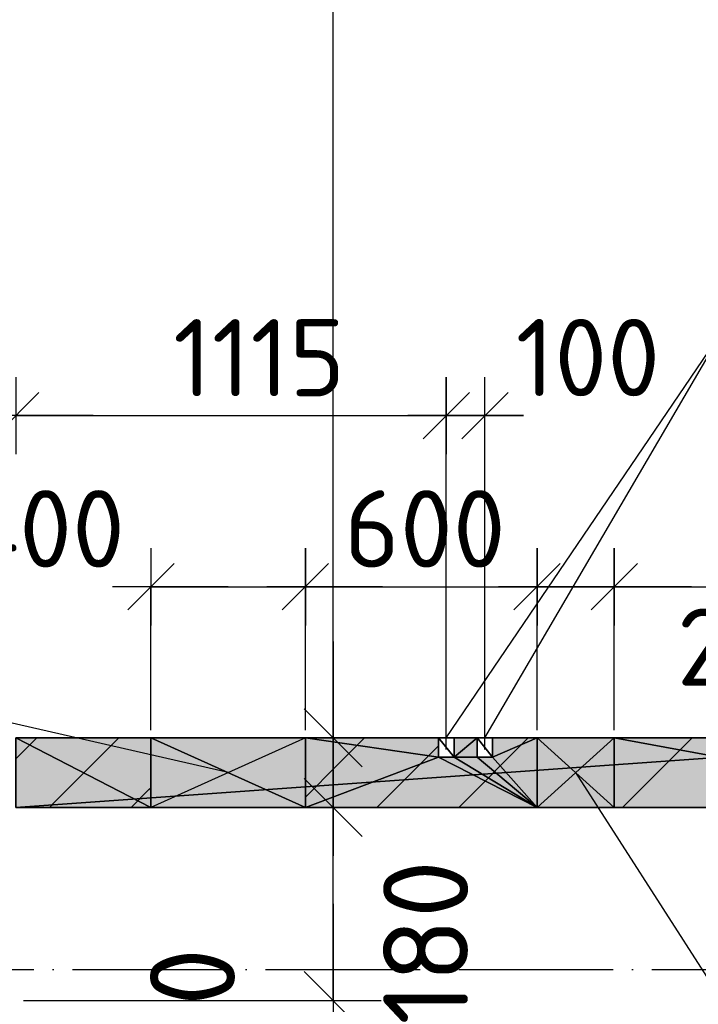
# Model space of a CAD drawing. Header units: millimetres. Extents: x 40580 to 559114, y -343730 to 81020.
# Tile 87 of 256: x 212051 to 213808, y -73694 to -71144. Entities that reach past the tile are written whole.
import ezdxf

# ---------------------------------------------------------------- set-up
doc = ezdxf.new("R2010")
doc.units = ezdxf.units.MM
doc.linetypes.add('______11', pattern=[500, 400, -50, 0, -50])
doc.linetypes.add('______5', pattern=[1100, 800, -100, 100, -100])
for name, color, linetype in [('____________', 7, 'Continuous'), ('_________________1_', 7, 'Continuous'), ('___________________', 253, '______5'), ('______________________', 7, 'Continuous'), ('_______________________1', 7, 'Continuous'), ('_________________________0', 7, 'Continuous'), ('__________________________', 22, 'Continuous')]:
    doc.layers.add(name, color=color, linetype=linetype)
doc.layers.add('Standard', color=7, linetype='Continuous', lineweight=25)
doc.styles.add('ISOCPEUR', font='isocpeur.ttf')

# ---------------------------------------------------------------- blocks, each defined once
blk = doc.blocks.new('ALL_ML_STRICH')
at = {"color": 0, "linetype": 'ByBlock', "lineweight": -2}
for p, q in [((0, -0.5), (0, 0.5)), ((-0.3, -0.3), (0.3, 0.3)), ((-1, 0), (0.5, 0))]:
    blk.add_line(p, q, dxfattribs=at)

msp = doc.modelspace()

# ---------------------------------------------------------------- hatches: boundary and pattern name
at = {"layer": '____________', "linetype": 'Continuous'}
h = msp.add_hatch(color=9, dxfattribs=at)
h.paths.add_polyline_path([(213590.5, -73184.1), (214570.5, -73184.1), (214570.5, -73004.1), (213590.5, -73004.1)])
h.paths.add_polyline_path([(213275.5, -73019.4), (213390.5, -73004.1), (213275.5, -73004.1)])
h.paths.add_polyline_path([(213390.5, -73184.1), (212790.5, -73184.1), (212790.5, -73084.1), (213135.5, -73038.1), (213135.5, -73054.1), (213175.5, -73054.1), (213175.5, -73032.8), (213235.5, -73024.8), (213235.5, -73054.1), (213275.5, -73054.1), (213275.5, -73019.4), (213390.5, -73004.1)], flags=16)
h.paths.add_polyline_path([(212390.5, -73184.1), (212040.5, -73184.1), (212390.5, -73137.4)], flags=16)
h.paths.add_polyline_path([(212390.5, -73137.4), (212390.5, -73004.1), (212040.5, -73004.1), (212040.5, -73184.1)])
h.paths.add_polyline_path([(213235.5, -73024.8), (213235.5, -73004.1), (213175.5, -73004.1), (213175.5, -73032.8)])
h.paths.add_polyline_path([(213135.5, -73038.1), (213135.5, -73004.1), (212790.5, -73004.1), (212790.5, -73084.1)])

# ---------------------------------------------------------------- linework, layer by layer
at = {"layer": '____________', "color": 253, "linetype": '______11'}
for p, q in [((212040.5, -73058.7), (212095.1, -73004.1)), ((213612.2, -73184.1), (213792.2, -73004.1))]:
    msp.add_line(p, q, dxfattribs=at)
at = {"layer": '____________', "color": 253, "linetype": '______5'}
for points in [[(212127.3, -73184.1), (212127.3, -73184.1), (212140.6, -73170.7), (212140.6, -73170.7), (212307.3, -73004.1)], [(212975.8, -73184.1), (212975.8, -73184.1), (213119.7, -73040.2), (213119.7, -73040.2), (213135.5, -73024.4)]]:
    msp.add_lwpolyline(points, dxfattribs=at)
at = {"layer": '____________', "color": 253, "linetype": '______11'}
for points in [[(212790.5, -73157.2), (212874.9, -73072.8), (212874.9, -73072.8), (212943.7, -73004.1)], [(213187.9, -73184.1), (213187.9, -73184.1), (213364.5, -73007.6), (213364.5, -73007.6), (213367.9, -73004.1)], [(212339.4, -73184.1), (212339.4, -73184.1), (212385.4, -73138.1), (212385.4, -73138.1), (212390.5, -73133)]]:
    msp.add_lwpolyline(points, dxfattribs=at)
at = {"layer": '_________________1_', "color": 212, "linetype": 'Continuous'}
for p, q in [((213590.5, -73004.1), (213390.5, -73004.1)), ((213390.5, -73004.1), (213390.5, -73184.1)), ((213390.5, -73004.1), (213590.5, -73184.1)), ((213390.5, -73184.1), (213590.5, -73004.1)), ((213590.5, -73184.1), (213590.5, -73004.1)), ((213390.5, -73184.1), (213590.5, -73184.1))]:
    msp.add_line(p, q, dxfattribs=at)
at = {"layer": '_________________1_', "color": 6, "linetype": 'Continuous'}
for points in [[(213390.5, -73184.1), (213390.5, -73004.1), (213590.5, -73184.1)], [(213590.5, -73184.1), (213390.5, -73004.1), (213590.5, -73004.1)]]:
    msp.add_solid(points, dxfattribs=at)
at = {"layer": '___________________', "color": 253, "linetype": '______11'}
msp.add_line((177180.5, -73604.1), (224260.5, -73604.1), dxfattribs=at)
msp.add_line((177180.5, -73604.1), (224260.5, -73604.1), dxfattribs=at)
at = {"layer": '______________________', "color": 7, "linetype": 'Continuous'}
for p, q in [((212862.2, -73004.1), (212862.2, -67264.1)), ((212862.2, -73184.1), (212862.2, -73004.1)), ((212862.2, -73684.1), (212862.2, -73184.1))]:
    msp.add_line(p, q, dxfattribs=at)
at = {"layer": '______________________', "color": 253, "linetype": 'Continuous'}
for p, q in [((212862.2, -73004.1), (212862.2, -73004.1)), ((212862.2, -73004.1), (212862.2, -73004.1)), ((212971.9, -73184.1), (212862.2, -73184.1)), ((212971.9, -73184.1), (212862.2, -73184.1)), ((212060.5, -73684.1), (212862.2, -73684.1))]:
    msp.add_line(p, q, dxfattribs=at)
at = {"layer": '_______________________1', "color": 7, "linetype": 'Continuous'}
for p, q in [((212040.5, -72169.4), (213155.5, -72169.4)), ((213155.5, -72169.4), (213255.5, -72169.4)), ((212390.5, -72612.6), (212790.5, -72612.6)), ((212790.5, -72612.6), (213390.5, -72612.6)), ((213390.5, -72612.6), (213590.5, -72612.6)), ((213590.5, -72612.6), (214570.5, -72612.6))]:
    msp.add_line(p, q, dxfattribs=at)
at = {"layer": '_______________________1', "color": 253, "linetype": 'Continuous'}
for p, q in [((213155.5, -73034.1), (213155.5, -72169.4)), ((213155.5, -73034.1), (213155.5, -72169.4)), ((213255.5, -73034.1), (213255.5, -72169.4)), ((212390.5, -72984.1), (212390.5, -72612.6)), ((212790.5, -72984.1), (212790.5, -72612.6)), ((212790.5, -72984.1), (212790.5, -72612.6)), ((213390.5, -72984.1), (213390.5, -72612.6)), ((213390.5, -72984.1), (213390.5, -72612.6)), ((213590.5, -72984.1), (213590.5, -72612.6)), ((213590.5, -72984.1), (213590.5, -72612.6))]:
    msp.add_line(p, q, dxfattribs=at)
at = {"layer": '_________________________0', "color": 7, "linetype": 'Continuous'}
for p, q in [((213255.5, -73004.1), (213876.9, -71941)), ((212590.5, -73094.1), (211825.9, -72918.8)), ((213490.5, -73094.1), (213829.8, -73622.1))]:
    msp.add_line(p, q, dxfattribs=at)
at = {"layer": '__________________________', "color": 180, "linetype": 'Continuous'}
for p, q in [((212790.5, -73004.1), (212390.5, -73004.1)), ((212390.5, -73004.1), (212390.5, -73184.1)), ((212790.5, -73184.1), (212390.5, -73004.1)), ((212790.5, -73004.1), (212390.5, -73184.1)), ((212790.5, -73184.1), (212790.5, -73004.1)), ((212390.5, -73184.1), (212790.5, -73184.1))]:
    msp.add_line(p, q, dxfattribs=at)
at = {"layer": '__________________________', "color": 171, "linetype": 'Continuous'}
for points in [[(212390.5, -73184.1), (212390.5, -73004.1), (212790.5, -73184.1)], [(212790.5, -73184.1), (212390.5, -73004.1), (212790.5, -73004.1)]]:
    msp.add_solid(points, dxfattribs=at)
at = {"layer": 'Standard', "color": 7, "linetype": 'Continuous'}
msp.add_line((213155.5, -73004.1), (213876.9, -71941), dxfattribs=at)

# ---------------------------------------------------------------- block references
at = {"layer": '______________________', "color": 7, "linetype": 'Continuous', "xscale": 250, "yscale": 250, "zscale": 250}
for p, rotation in [((212862.2, -73004.1), 270), ((212862.2, -73004.1), 90), ((212862.2, -73184.1), 270), ((212862.2, -73184.1), 90), ((212862.2, -73684.1), 270)]:
    msp.add_blockref('ALL_ML_STRICH', p, dxfattribs=dict(at, rotation=rotation))
at = {"layer": '_______________________1', "color": 7, "linetype": 'Continuous', "xscale": 200, "yscale": 200, "zscale": 200, "rotation": 180}
for p in [(212040.5, -72169.4), (213155.5, -72169.4), (212390.5, -72612.6), (212790.5, -72612.6), (213390.5, -72612.6), (213590.5, -72612.6)]:
    msp.add_blockref('ALL_ML_STRICH', p, dxfattribs=at)
at = {"layer": '_______________________1', "color": 7, "linetype": 'Continuous', "xscale": 200, "yscale": 200, "zscale": 200}
for p in [(213155.5, -72169.4), (213255.5, -72169.4), (212790.5, -72612.6), (213390.5, -72612.6), (213590.5, -72612.6)]:
    msp.add_blockref('ALL_ML_STRICH', p, dxfattribs=at)

# ---------------------------------------------------------------- texts
at = {"layer": '______________________', "color": 7, "style": 'ISOCPEUR'}
for s, p in [('180', (213212, -73747.4)), ('500', (212608, -74009.6))]:
    msp.add_text(s, height=220, rotation=90, dxfattribs=at).set_placement(p)
at = {"layer": '_______________________1', "color": 7, "style": 'ISOCPEUR'}
for s, p in [('100', (213335.2, -72119)), ('1115', (212448, -72119.4)), ('400', (211898.8, -72562.4)), ('600', (212890.5, -72562.6)), ('200', (213752.5, -72869))]:
    msp.add_text(s, height=200, dxfattribs=at).set_placement(p)

# ---------------------------------------------------------------- meshes
at = {"layer": '____________', "color": 7, "linetype": 'Continuous'}
mesh = msp.add_polyface(dxfattribs=at)
corners = [(212390.5, -73004.1, -750), (212790.5, -73004.1, -750), (212790.5, -73004.1, -350), (213135.5, -73004.1, -350), (213135.5, -73004.1, -650), (213175.5, -73004.1, -650), (213175.5, -73004.1, -350), (213235.5, -73004.1, -350), (213235.5, -73004.1, -650), (213275.5, -73004.1, -650), (213275.5, -73004.1, -350), (213390.5, -73004.1, -350), (213390.5, -73004.1, -650), (213590.5, -73004.1, -650), (213590.5, -73004.1, -350), (214570.5, -73004.1, -350), (214570.5, -73004.1, -3800), (212040.5, -73004.1, -3800), (212040.5, -73004.1, -350), (212390.5, -73004.1, -350)]
mesh.append_faces([[corners[k] for k in face] for face in [(1, 4, 17), (5, 8, 17), (9, 12, 17), (13, 15, 17)]], dxfattribs={"vtx0": -1, "vtx1": -1, "vtx2": -1, "color": 7})
mesh.append_faces([[corners[k] for k in face] for face in [(17, 18, 0), (0, 1, 17), (1, 2, 4), (4, 5, 17), (5, 6, 8), (8, 9, 17), (9, 10, 12), (12, 13, 17)]], dxfattribs={"vtx1": -1, "vtx2": -1, "color": 7})
mesh.append_faces([[corners[k] for k in face] for face in [(18, 19, 0), (2, 3, 4), (6, 7, 8), (10, 11, 12), (15, 16, 17), (13, 14, 15)]], dxfattribs={"vtx2": -1, "color": 7})
mesh = msp.add_polyface(dxfattribs=at)
corners = [(212040.5, -73004.1, -350), (212040.5, -73184.1, -350), (212390.5, -73184.1, -350), (212390.5, -73004.1, -350)]
mesh.append_faces([[corners[k] for k in face] for face in [(1, 2, 0)]], dxfattribs={"vtx1": -1, "color": 7})
mesh.append_faces([[corners[k] for k in face] for face in [(2, 3, 0)]], dxfattribs={"vtx2": -1, "color": 7})
mesh = msp.add_polyface(dxfattribs=at)
corners = [(212040.5, -73184.1, -3800), (212040.5, -73004.1, -3800), (214570.5, -73004.1, -3800), (214570.5, -73184.1, -3800)]
mesh.append_faces([[corners[k] for k in face] for face in [(1, 2, 0)]], dxfattribs={"vtx1": -1, "color": 7})
mesh.append_faces([[corners[k] for k in face] for face in [(2, 3, 0)]], dxfattribs={"vtx2": -1, "color": 7})
mesh = msp.add_polyface(dxfattribs=at)
corners = [(212390.5, -73004.1, -350), (212390.5, -73184.1, -350), (212390.5, -73184.1, -750), (212390.5, -73004.1, -750)]
mesh.append_faces([[corners[k] for k in face] for face in [(1, 2, 0)]], dxfattribs={"vtx1": -1, "color": 7})
mesh.append_faces([[corners[k] for k in face] for face in [(2, 3, 0)]], dxfattribs={"vtx2": -1, "color": 7})
mesh = msp.add_polyface(dxfattribs=at)
corners = [(212790.5, -73184.1, -750), (212790.5, -73004.1, -750), (212390.5, -73004.1, -750), (212390.5, -73184.1, -750)]
mesh.append_faces([[corners[k] for k in face] for face in [(1, 2, 0)]], dxfattribs={"vtx1": -1, "color": 7})
mesh.append_faces([[corners[k] for k in face] for face in [(2, 3, 0)]], dxfattribs={"vtx2": -1, "color": 7})
mesh = msp.add_polyface(dxfattribs=at)
corners = [(212790.5, -73184.1, -350), (212790.5, -73004.1, -350), (212790.5, -73004.1, -750), (212790.5, -73184.1, -750)]
mesh.append_faces([[corners[k] for k in face] for face in [(1, 2, 0)]], dxfattribs={"vtx1": -1, "color": 7})
mesh.append_faces([[corners[k] for k in face] for face in [(2, 3, 0)]], dxfattribs={"vtx2": -1, "color": 7})
mesh = msp.add_polyface(dxfattribs=at)
corners = [(213275.5, -73004.1, -350), (213275.5, -73054.1, -350), (213235.5, -73054.1, -350), (213235.5, -73004.1, -350), (213175.5, -73004.1, -350), (213175.5, -73054.1, -350), (213135.5, -73054.1, -350), (213135.5, -73004.1, -350), (212790.5, -73004.1, -350), (212790.5, -73184.1, -350), (213390.5, -73184.1, -350), (213390.5, -73004.1, -350)]
mesh.append_faces([[corners[k] for k in face] for face in [(2, 5, 10)]], dxfattribs={"vtx0": -1, "vtx1": -1, "vtx2": -1, "color": 7})
mesh.append_faces([[corners[k] for k in face] for face in [(10, 11, 1), (1, 2, 10), (2, 3, 5), (5, 6, 10), (9, 10, 6), (8, 9, 6)]], dxfattribs={"vtx1": -1, "vtx2": -1, "color": 7})
mesh.append_faces([[corners[k] for k in face] for face in [(11, 0, 1), (3, 4, 5), (6, 7, 8)]], dxfattribs={"vtx2": -1, "color": 7})
mesh = msp.add_polyface(dxfattribs=at)
corners = [(213135.5, -73004.1, -350), (213135.5, -73054.1, -350), (213135.5, -73054.1, -650), (213135.5, -73004.1, -650)]
mesh.append_faces([[corners[k] for k in face] for face in [(1, 2, 0)]], dxfattribs={"vtx1": -1, "color": 7})
mesh.append_faces([[corners[k] for k in face] for face in [(2, 3, 0)]], dxfattribs={"vtx2": -1, "color": 7})
mesh = msp.add_polyface(dxfattribs=at)
corners = [(213175.5, -73054.1, -650), (213175.5, -73004.1, -650), (213135.5, -73004.1, -650), (213135.5, -73054.1, -650)]
mesh.append_faces([[corners[k] for k in face] for face in [(1, 2, 0)]], dxfattribs={"vtx1": -1, "color": 7})
mesh.append_faces([[corners[k] for k in face] for face in [(2, 3, 0)]], dxfattribs={"vtx2": -1, "color": 7})
mesh = msp.add_polyface(dxfattribs=at)
corners = [(213175.5, -73054.1, -350), (213175.5, -73004.1, -350), (213175.5, -73004.1, -650), (213175.5, -73054.1, -650)]
mesh.append_faces([[corners[k] for k in face] for face in [(1, 2, 0)]], dxfattribs={"vtx1": -1, "color": 7})
mesh.append_faces([[corners[k] for k in face] for face in [(2, 3, 0)]], dxfattribs={"vtx2": -1, "color": 7})
mesh = msp.add_polyface(dxfattribs=at)
corners = [(213235.5, -73004.1, -350), (213235.5, -73054.1, -350), (213235.5, -73054.1, -650), (213235.5, -73004.1, -650)]
mesh.append_faces([[corners[k] for k in face] for face in [(1, 2, 0)]], dxfattribs={"vtx1": -1, "color": 7})
mesh.append_faces([[corners[k] for k in face] for face in [(2, 3, 0)]], dxfattribs={"vtx2": -1, "color": 7})
mesh = msp.add_polyface(dxfattribs=at)
corners = [(213275.5, -73054.1, -650), (213275.5, -73004.1, -650), (213235.5, -73004.1, -650), (213235.5, -73054.1, -650)]
mesh.append_faces([[corners[k] for k in face] for face in [(1, 2, 0)]], dxfattribs={"vtx1": -1, "color": 7})
mesh.append_faces([[corners[k] for k in face] for face in [(2, 3, 0)]], dxfattribs={"vtx2": -1, "color": 7})
mesh = msp.add_polyface(dxfattribs=at)
corners = [(213275.5, -73054.1, -350), (213275.5, -73004.1, -350), (213275.5, -73004.1, -650), (213275.5, -73054.1, -650)]
mesh.append_faces([[corners[k] for k in face] for face in [(1, 2, 0)]], dxfattribs={"vtx1": -1, "color": 7})
mesh.append_faces([[corners[k] for k in face] for face in [(2, 3, 0)]], dxfattribs={"vtx2": -1, "color": 7})
mesh = msp.add_polyface(dxfattribs=at)
corners = [(213390.5, -73004.1, -350), (213390.5, -73184.1, -350), (213390.5, -73184.1, -650), (213390.5, -73004.1, -650)]
mesh.append_faces([[corners[k] for k in face] for face in [(1, 2, 0)]], dxfattribs={"vtx1": -1, "color": 7})
mesh.append_faces([[corners[k] for k in face] for face in [(2, 3, 0)]], dxfattribs={"vtx2": -1, "color": 7})
mesh = msp.add_polyface(dxfattribs=at)
corners = [(213590.5, -73184.1, -650), (213590.5, -73004.1, -650), (213390.5, -73004.1, -650), (213390.5, -73184.1, -650)]
mesh.append_faces([[corners[k] for k in face] for face in [(1, 2, 0)]], dxfattribs={"vtx1": -1, "color": 7})
mesh.append_faces([[corners[k] for k in face] for face in [(2, 3, 0)]], dxfattribs={"vtx2": -1, "color": 7})
mesh = msp.add_polyface(dxfattribs=at)
corners = [(213590.5, -73184.1, -350), (213590.5, -73004.1, -350), (213590.5, -73004.1, -650), (213590.5, -73184.1, -650)]
mesh.append_faces([[corners[k] for k in face] for face in [(1, 2, 0)]], dxfattribs={"vtx1": -1, "color": 7})
mesh.append_faces([[corners[k] for k in face] for face in [(2, 3, 0)]], dxfattribs={"vtx2": -1, "color": 7})
mesh = msp.add_polyface(dxfattribs=at)
corners = [(213590.5, -73004.1, -350), (213590.5, -73184.1, -350), (214570.5, -73184.1, -350), (214570.5, -73004.1, -350)]
mesh.append_faces([[corners[k] for k in face] for face in [(1, 2, 0)]], dxfattribs={"vtx1": -1, "color": 7})
mesh.append_faces([[corners[k] for k in face] for face in [(2, 3, 0)]], dxfattribs={"vtx2": -1, "color": 7})
mesh = msp.add_polyface(dxfattribs=at)
corners = [(213135.5, -73054.1, -350), (213175.5, -73054.1, -350), (213175.5, -73054.1, -650), (213135.5, -73054.1, -650)]
mesh.append_faces([[corners[k] for k in face] for face in [(1, 2, 0)]], dxfattribs={"vtx1": -1, "color": 7})
mesh.append_faces([[corners[k] for k in face] for face in [(2, 3, 0)]], dxfattribs={"vtx2": -1, "color": 7})
mesh = msp.add_polyface(dxfattribs=at)
corners = [(213235.5, -73054.1, -350), (213275.5, -73054.1, -350), (213275.5, -73054.1, -650), (213235.5, -73054.1, -650)]
mesh.append_faces([[corners[k] for k in face] for face in [(1, 2, 0)]], dxfattribs={"vtx1": -1, "color": 7})
mesh.append_faces([[corners[k] for k in face] for face in [(2, 3, 0)]], dxfattribs={"vtx2": -1, "color": 7})
mesh = msp.add_polyface(dxfattribs=at)
corners = [(213590.5, -73184.1, -650), (213390.5, -73184.1, -650), (213390.5, -73184.1, -350), (212790.5, -73184.1, -350), (212790.5, -73184.1, -750), (212390.5, -73184.1, -750), (212390.5, -73184.1, -350), (212040.5, -73184.1, -350), (212040.5, -73184.1, -3800), (214570.5, -73184.1, -3800), (214570.5, -73184.1, -350), (213590.5, -73184.1, -350)]
mesh.append_faces([[corners[k] for k in face] for face in [(0, 4, 9)]], dxfattribs={"vtx0": -1, "vtx1": -1, "vtx2": -1, "color": 7})
mesh.append_faces([[corners[k] for k in face] for face in [(5, 8, 9), (5, 7, 8)]], dxfattribs={"vtx0": -1, "vtx2": -1, "color": 7})
mesh.append_faces([[corners[k] for k in face] for face in [(9, 10, 0), (0, 1, 4), (1, 2, 4), (4, 5, 9)]], dxfattribs={"vtx1": -1, "vtx2": -1, "color": 7})
mesh.append_faces([[corners[k] for k in face] for face in [(10, 11, 0), (2, 3, 4), (5, 6, 7)]], dxfattribs={"vtx2": -1, "color": 7})

doc.saveas('drawing.dxf')
